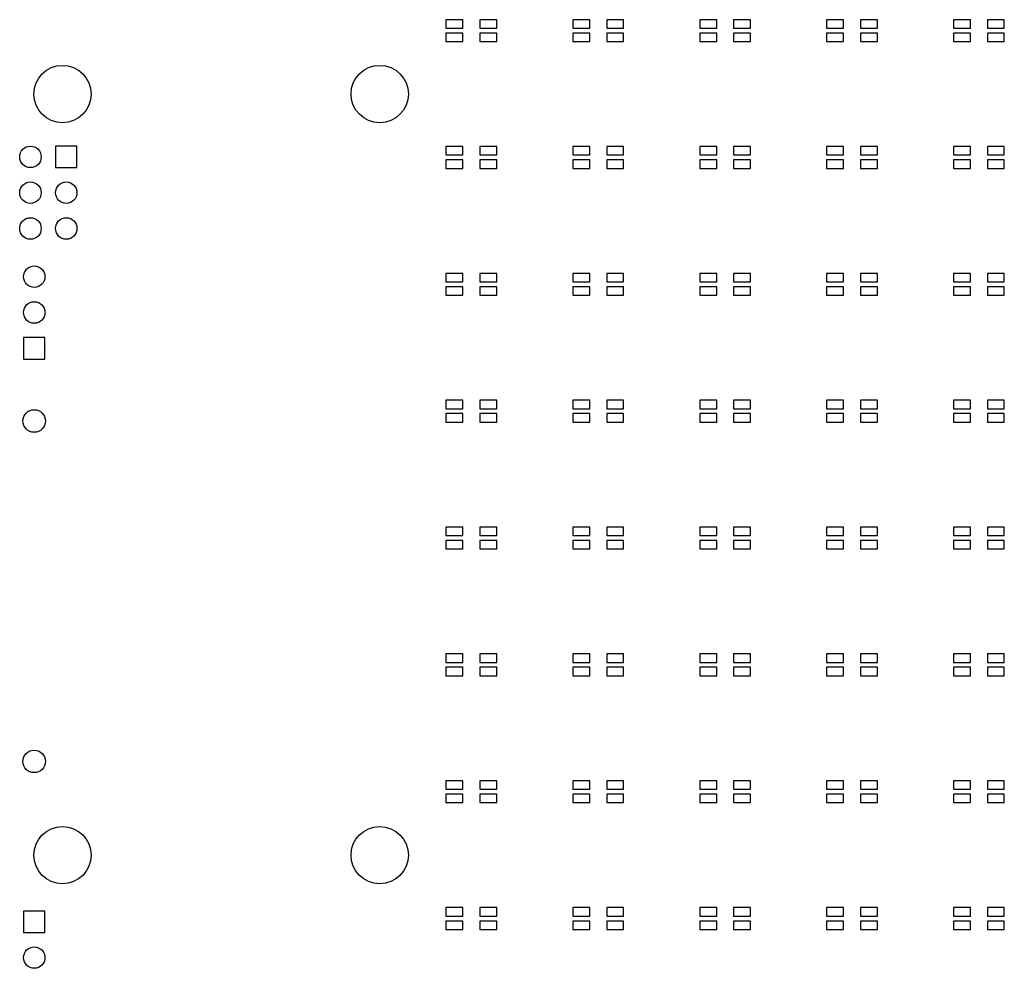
# Model space of a CAD drawing. Extents: x 68 to 209, y -167 to -99.
# Tile 1 of 2: x 68 to 138, y -167 to -99. Entities that reach past the tile are written whole.
import ezdxf

# ---------------------------------------------------------------- set-up
doc = ezdxf.new("R2010")
doc.units = 0
doc.header["$MEASUREMENT"] = 0
doc.layers.add('BLACK', color=250, linetype='CONTINUOUS')

msp = doc.modelspace()

# ---------------------------------------------------------------- linework, layer by layer
at = {"layer": 'BLACK'}
for p, q in [((98.2, -99.225), (98.2, -99.825)), ((99.4, -99.225), (98.2, -99.225)), ((98.2, -99.825), (99.4, -99.825)), ((99.4, -99.825), (99.4, -99.225)), ((100.6, -99.225), (100.6, -99.825)), ((101.8, -99.225), (100.6, -99.225)), ((100.6, -99.825), (101.8, -99.825)), ((101.8, -99.825), (101.8, -99.225)), ((107.2, -99.225), (107.2, -99.825)), ((108.4, -99.225), (107.2, -99.225)), ((107.2, -99.825), (108.4, -99.825)), ((108.4, -99.825), (108.4, -99.225)), ((109.6, -99.225), (109.6, -99.825)), ((110.8, -99.225), (109.6, -99.225)), ((109.6, -99.825), (110.8, -99.825)), ((110.8, -99.825), (110.8, -99.225)), ((116.2, -99.225), (116.2, -99.825)), ((117.4, -99.225), (116.2, -99.225)), ((116.2, -99.825), (117.4, -99.825)), ((117.4, -99.825), (117.4, -99.225)), ((118.6, -99.225), (118.6, -99.825)), ((119.8, -99.225), (118.6, -99.225)), ((118.6, -99.825), (119.8, -99.825)), ((119.8, -99.825), (119.8, -99.225)), ((125.2, -99.225), (125.2, -99.825)), ((126.4, -99.225), (125.2, -99.225)), ((125.2, -99.825), (126.4, -99.825)), ((126.4, -99.825), (126.4, -99.225)), ((127.6, -99.225), (127.6, -99.825)), ((128.8, -99.225), (127.6, -99.225)), ((127.6, -99.825), (128.8, -99.825)), ((128.8, -99.825), (128.8, -99.225)), ((134.2, -99.225), (134.2, -99.825)), ((135.4, -99.225), (134.2, -99.225)), ((134.2, -99.825), (135.4, -99.825)), ((135.4, -99.825), (135.4, -99.225)), ((136.6, -99.225), (136.6, -99.825)), ((137.8, -99.225), (136.6, -99.225)), ((136.6, -99.825), (137.8, -99.825)), ((137.8, -99.825), (137.8, -99.225)), ((98.2, -100.175), (98.2, -100.775)), ((99.4, -100.175), (98.2, -100.175)), ((99.4, -100.775), (99.4, -100.175)), ((100.6, -100.175), (100.6, -100.775)), ((101.8, -100.175), (100.6, -100.175)), ((101.8, -100.775), (101.8, -100.175)), ((107.2, -100.175), (107.2, -100.775)), ((108.4, -100.175), (107.2, -100.175)), ((108.4, -100.775), (108.4, -100.175)), ((109.6, -100.175), (109.6, -100.775)), ((110.8, -100.175), (109.6, -100.175)), ((110.8, -100.775), (110.8, -100.175)), ((116.2, -100.175), (116.2, -100.775)), ((117.4, -100.175), (116.2, -100.175)), ((117.4, -100.775), (117.4, -100.175)), ((118.6, -100.175), (118.6, -100.775)), ((119.8, -100.175), (118.6, -100.175)), ((119.8, -100.775), (119.8, -100.175)), ((125.2, -100.175), (125.2, -100.775)), ((126.4, -100.175), (125.2, -100.175)), ((126.4, -100.775), (126.4, -100.175)), ((127.6, -100.175), (127.6, -100.775)), ((128.8, -100.175), (127.6, -100.175)), ((128.8, -100.775), (128.8, -100.175)), ((134.2, -100.175), (134.2, -100.775)), ((135.4, -100.175), (134.2, -100.175)), ((135.4, -100.775), (135.4, -100.175)), ((136.6, -100.175), (136.6, -100.775)), ((137.8, -100.175), (136.6, -100.175)), ((137.8, -100.775), (137.8, -100.175)), ((98.2, -100.775), (99.4, -100.775)), ((100.6, -100.775), (101.8, -100.775)), ((107.2, -100.775), (108.4, -100.775)), ((109.6, -100.775), (110.8, -100.775)), ((116.2, -100.775), (117.4, -100.775)), ((118.6, -100.775), (119.8, -100.775)), ((125.2, -100.775), (126.4, -100.775)), ((127.6, -100.775), (128.8, -100.775)), ((134.2, -100.775), (135.4, -100.775)), ((136.6, -100.775), (137.8, -100.775)), ((72.032, -108.198), (70.508, -108.198)), ((70.508, -108.198), (70.508, -109.722)), ((72.032, -109.722), (72.032, -108.198)), ((98.2, -108.225), (98.2, -108.825)), ((99.4, -108.225), (98.2, -108.225)), ((99.4, -108.825), (99.4, -108.225)), ((100.6, -108.225), (100.6, -108.825)), ((101.8, -108.225), (100.6, -108.225)), ((101.8, -108.825), (101.8, -108.225)), ((107.2, -108.225), (107.2, -108.825)), ((108.4, -108.225), (107.2, -108.225)), ((108.4, -108.825), (108.4, -108.225)), ((109.6, -108.225), (109.6, -108.825)), ((110.8, -108.225), (109.6, -108.225)), ((110.8, -108.825), (110.8, -108.225)), ((116.2, -108.225), (116.2, -108.825)), ((117.4, -108.225), (116.2, -108.225)), ((117.4, -108.825), (117.4, -108.225)), ((118.6, -108.225), (118.6, -108.825)), ((119.8, -108.225), (118.6, -108.225)), ((119.8, -108.825), (119.8, -108.225)), ((125.2, -108.225), (125.2, -108.825)), ((126.4, -108.225), (125.2, -108.225)), ((126.4, -108.825), (126.4, -108.225)), ((127.6, -108.225), (127.6, -108.825)), ((128.8, -108.225), (127.6, -108.225)), ((128.8, -108.825), (128.8, -108.225)), ((134.2, -108.225), (134.2, -108.825)), ((135.4, -108.225), (134.2, -108.225)), ((135.4, -108.825), (135.4, -108.225)), ((136.6, -108.225), (136.6, -108.825)), ((137.8, -108.225), (136.6, -108.225)), ((137.8, -108.825), (137.8, -108.225)), ((98.2, -108.825), (99.4, -108.825)), ((100.6, -108.825), (101.8, -108.825)), ((107.2, -108.825), (108.4, -108.825)), ((109.6, -108.825), (110.8, -108.825)), ((116.2, -108.825), (117.4, -108.825)), ((118.6, -108.825), (119.8, -108.825)), ((125.2, -108.825), (126.4, -108.825)), ((127.6, -108.825), (128.8, -108.825)), ((134.2, -108.825), (135.4, -108.825)), ((136.6, -108.825), (137.8, -108.825)), ((98.2, -109.175), (98.2, -109.775)), ((99.4, -109.175), (98.2, -109.175)), ((99.4, -109.775), (99.4, -109.175)), ((100.6, -109.175), (100.6, -109.775)), ((101.8, -109.175), (100.6, -109.175)), ((101.8, -109.775), (101.8, -109.175)), ((107.2, -109.175), (107.2, -109.775)), ((108.4, -109.175), (107.2, -109.175)), ((108.4, -109.775), (108.4, -109.175)), ((109.6, -109.175), (109.6, -109.775)), ((110.8, -109.175), (109.6, -109.175)), ((110.8, -109.775), (110.8, -109.175)), ((116.2, -109.175), (116.2, -109.775)), ((117.4, -109.175), (116.2, -109.175)), ((117.4, -109.775), (117.4, -109.175)), ((118.6, -109.175), (118.6, -109.775)), ((119.8, -109.175), (118.6, -109.175)), ((119.8, -109.775), (119.8, -109.175)), ((125.2, -109.175), (125.2, -109.775)), ((126.4, -109.175), (125.2, -109.175)), ((126.4, -109.775), (126.4, -109.175)), ((127.6, -109.175), (127.6, -109.775)), ((128.8, -109.175), (127.6, -109.175)), ((128.8, -109.775), (128.8, -109.175)), ((134.2, -109.175), (134.2, -109.775)), ((135.4, -109.175), (134.2, -109.175)), ((135.4, -109.775), (135.4, -109.175)), ((136.6, -109.175), (136.6, -109.775)), ((137.8, -109.175), (136.6, -109.175)), ((137.8, -109.775), (137.8, -109.175)), ((70.508, -109.722), (72.032, -109.722)), ((98.2, -109.775), (99.4, -109.775)), ((100.6, -109.775), (101.8, -109.775)), ((107.2, -109.775), (108.4, -109.775)), ((109.6, -109.775), (110.8, -109.775)), ((116.2, -109.775), (117.4, -109.775)), ((118.6, -109.775), (119.8, -109.775)), ((125.2, -109.775), (126.4, -109.775)), ((127.6, -109.775), (128.8, -109.775)), ((134.2, -109.775), (135.4, -109.775)), ((136.6, -109.775), (137.8, -109.775)), ((98.2, -117.225), (98.2, -117.825)), ((99.4, -117.225), (98.2, -117.225)), ((99.4, -117.825), (99.4, -117.225)), ((100.6, -117.225), (100.6, -117.825)), ((101.8, -117.225), (100.6, -117.225)), ((101.8, -117.825), (101.8, -117.225)), ((107.2, -117.225), (107.2, -117.825)), ((108.4, -117.225), (107.2, -117.225)), ((108.4, -117.825), (108.4, -117.225)), ((109.6, -117.225), (109.6, -117.825)), ((110.8, -117.225), (109.6, -117.225)), ((110.8, -117.825), (110.8, -117.225)), ((116.2, -117.225), (116.2, -117.825)), ((117.4, -117.225), (116.2, -117.225)), ((117.4, -117.825), (117.4, -117.225)), ((118.6, -117.225), (118.6, -117.825)), ((119.8, -117.225), (118.6, -117.225)), ((119.8, -117.825), (119.8, -117.225)), ((125.2, -117.225), (125.2, -117.825)), ((126.4, -117.225), (125.2, -117.225)), ((126.4, -117.825), (126.4, -117.225)), ((127.6, -117.225), (127.6, -117.825)), ((128.8, -117.225), (127.6, -117.225)), ((128.8, -117.825), (128.8, -117.225)), ((134.2, -117.225), (134.2, -117.825)), ((135.4, -117.225), (134.2, -117.225)), ((135.4, -117.825), (135.4, -117.225)), ((136.6, -117.225), (136.6, -117.825)), ((137.8, -117.225), (136.6, -117.225)), ((137.8, -117.825), (137.8, -117.225)), ((98.2, -117.825), (99.4, -117.825)), ((100.6, -117.825), (101.8, -117.825)), ((107.2, -117.825), (108.4, -117.825)), ((109.6, -117.825), (110.8, -117.825)), ((116.2, -117.825), (117.4, -117.825)), ((118.6, -117.825), (119.8, -117.825)), ((125.2, -117.825), (126.4, -117.825)), ((127.6, -117.825), (128.8, -117.825)), ((134.2, -117.825), (135.4, -117.825)), ((136.6, -117.825), (137.8, -117.825)), ((98.2, -118.175), (98.2, -118.775)), ((99.4, -118.175), (98.2, -118.175)), ((99.4, -118.775), (99.4, -118.175)), ((100.6, -118.175), (100.6, -118.775)), ((101.8, -118.175), (100.6, -118.175)), ((101.8, -118.775), (101.8, -118.175)), ((107.2, -118.175), (107.2, -118.775)), ((108.4, -118.175), (107.2, -118.175)), ((108.4, -118.775), (108.4, -118.175)), ((109.6, -118.175), (109.6, -118.775)), ((110.8, -118.175), (109.6, -118.175)), ((110.8, -118.775), (110.8, -118.175)), ((116.2, -118.175), (116.2, -118.775)), ((117.4, -118.175), (116.2, -118.175)), ((117.4, -118.775), (117.4, -118.175)), ((118.6, -118.175), (118.6, -118.775)), ((119.8, -118.175), (118.6, -118.175)), ((119.8, -118.775), (119.8, -118.175)), ((125.2, -118.175), (125.2, -118.775)), ((126.4, -118.175), (125.2, -118.175)), ((126.4, -118.775), (126.4, -118.175)), ((127.6, -118.175), (127.6, -118.775)), ((128.8, -118.175), (127.6, -118.175)), ((128.8, -118.775), (128.8, -118.175)), ((134.2, -118.175), (134.2, -118.775)), ((135.4, -118.175), (134.2, -118.175)), ((135.4, -118.775), (135.4, -118.175)), ((136.6, -118.175), (136.6, -118.775)), ((137.8, -118.175), (136.6, -118.175)), ((137.8, -118.775), (137.8, -118.175)), ((98.2, -118.775), (99.4, -118.775)), ((100.6, -118.775), (101.8, -118.775)), ((107.2, -118.775), (108.4, -118.775)), ((109.6, -118.775), (110.8, -118.775)), ((116.2, -118.775), (117.4, -118.775)), ((118.6, -118.775), (119.8, -118.775)), ((125.2, -118.775), (126.4, -118.775)), ((127.6, -118.775), (128.8, -118.775)), ((134.2, -118.775), (135.4, -118.775)), ((136.6, -118.775), (137.8, -118.775)), ((69.762, -121.778), (68.238, -121.778)), ((68.238, -121.778), (68.238, -123.302)), ((69.762, -123.302), (69.762, -121.778)), ((68.238, -123.302), (69.762, -123.302)), ((98.2, -126.225), (98.2, -126.825)), ((99.4, -126.225), (98.2, -126.225)), ((99.4, -126.825), (99.4, -126.225)), ((100.6, -126.225), (100.6, -126.825)), ((101.8, -126.225), (100.6, -126.225)), ((101.8, -126.825), (101.8, -126.225)), ((107.2, -126.225), (107.2, -126.825)), ((108.4, -126.225), (107.2, -126.225)), ((108.4, -126.825), (108.4, -126.225)), ((109.6, -126.225), (109.6, -126.825)), ((110.8, -126.225), (109.6, -126.225)), ((110.8, -126.825), (110.8, -126.225)), ((116.2, -126.225), (116.2, -126.825)), ((117.4, -126.225), (116.2, -126.225)), ((117.4, -126.825), (117.4, -126.225)), ((118.6, -126.225), (118.6, -126.825)), ((119.8, -126.225), (118.6, -126.225)), ((119.8, -126.825), (119.8, -126.225)), ((125.2, -126.225), (125.2, -126.825)), ((126.4, -126.225), (125.2, -126.225)), ((126.4, -126.825), (126.4, -126.225)), ((127.6, -126.225), (127.6, -126.825)), ((128.8, -126.225), (127.6, -126.225)), ((128.8, -126.825), (128.8, -126.225)), ((134.2, -126.225), (134.2, -126.825)), ((135.4, -126.225), (134.2, -126.225)), ((135.4, -126.825), (135.4, -126.225)), ((136.6, -126.225), (136.6, -126.825)), ((137.8, -126.225), (136.6, -126.225)), ((137.8, -126.825), (137.8, -126.225)), ((98.2, -126.825), (99.4, -126.825)), ((100.6, -126.825), (101.8, -126.825)), ((107.2, -126.825), (108.4, -126.825)), ((109.6, -126.825), (110.8, -126.825)), ((116.2, -126.825), (117.4, -126.825)), ((118.6, -126.825), (119.8, -126.825)), ((125.2, -126.825), (126.4, -126.825)), ((127.6, -126.825), (128.8, -126.825)), ((134.2, -126.825), (135.4, -126.825)), ((136.6, -126.825), (137.8, -126.825)), ((98.2, -127.175), (98.2, -127.775)), ((99.4, -127.175), (98.2, -127.175)), ((98.2, -127.775), (99.4, -127.775)), ((99.4, -127.775), (99.4, -127.175)), ((100.6, -127.175), (100.6, -127.775)), ((101.8, -127.175), (100.6, -127.175)), ((100.6, -127.775), (101.8, -127.775)), ((101.8, -127.775), (101.8, -127.175)), ((107.2, -127.175), (107.2, -127.775)), ((108.4, -127.175), (107.2, -127.175)), ((107.2, -127.775), (108.4, -127.775)), ((108.4, -127.775), (108.4, -127.175)), ((109.6, -127.175), (109.6, -127.775)), ((110.8, -127.175), (109.6, -127.175)), ((109.6, -127.775), (110.8, -127.775)), ((110.8, -127.775), (110.8, -127.175)), ((116.2, -127.175), (116.2, -127.775)), ((117.4, -127.175), (116.2, -127.175)), ((116.2, -127.775), (117.4, -127.775)), ((117.4, -127.775), (117.4, -127.175)), ((118.6, -127.175), (118.6, -127.775)), ((119.8, -127.175), (118.6, -127.175)), ((118.6, -127.775), (119.8, -127.775)), ((119.8, -127.775), (119.8, -127.175)), ((125.2, -127.175), (125.2, -127.775)), ((126.4, -127.175), (125.2, -127.175)), ((125.2, -127.775), (126.4, -127.775)), ((126.4, -127.775), (126.4, -127.175)), ((127.6, -127.175), (127.6, -127.775)), ((128.8, -127.175), (127.6, -127.175)), ((127.6, -127.775), (128.8, -127.775)), ((128.8, -127.775), (128.8, -127.175)), ((134.2, -127.175), (134.2, -127.775)), ((135.4, -127.175), (134.2, -127.175)), ((134.2, -127.775), (135.4, -127.775)), ((135.4, -127.775), (135.4, -127.175)), ((136.6, -127.175), (136.6, -127.775)), ((137.8, -127.175), (136.6, -127.175)), ((136.6, -127.775), (137.8, -127.775)), ((137.8, -127.775), (137.8, -127.175)), ((98.2, -135.225), (98.2, -135.825)), ((99.4, -135.225), (98.2, -135.225)), ((99.4, -135.825), (99.4, -135.225)), ((100.6, -135.225), (100.6, -135.825)), ((101.8, -135.225), (100.6, -135.225)), ((101.8, -135.825), (101.8, -135.225)), ((107.2, -135.225), (107.2, -135.825)), ((108.4, -135.225), (107.2, -135.225)), ((108.4, -135.825), (108.4, -135.225)), ((109.6, -135.225), (109.6, -135.825)), ((110.8, -135.225), (109.6, -135.225)), ((110.8, -135.825), (110.8, -135.225)), ((116.2, -135.225), (116.2, -135.825)), ((117.4, -135.225), (116.2, -135.225)), ((117.4, -135.825), (117.4, -135.225)), ((118.6, -135.225), (118.6, -135.825)), ((119.8, -135.225), (118.6, -135.225)), ((119.8, -135.825), (119.8, -135.225)), ((125.2, -135.225), (125.2, -135.825)), ((126.4, -135.225), (125.2, -135.225)), ((126.4, -135.825), (126.4, -135.225)), ((127.6, -135.225), (127.6, -135.825)), ((128.8, -135.225), (127.6, -135.225)), ((128.8, -135.825), (128.8, -135.225)), ((134.2, -135.225), (134.2, -135.825)), ((135.4, -135.225), (134.2, -135.225)), ((135.4, -135.825), (135.4, -135.225)), ((136.6, -135.225), (136.6, -135.825)), ((137.8, -135.225), (136.6, -135.225)), ((137.8, -135.825), (137.8, -135.225)), ((98.2, -135.825), (99.4, -135.825)), ((100.6, -135.825), (101.8, -135.825)), ((107.2, -135.825), (108.4, -135.825)), ((109.6, -135.825), (110.8, -135.825)), ((116.2, -135.825), (117.4, -135.825)), ((118.6, -135.825), (119.8, -135.825)), ((125.2, -135.825), (126.4, -135.825)), ((127.6, -135.825), (128.8, -135.825)), ((134.2, -135.825), (135.4, -135.825)), ((136.6, -135.825), (137.8, -135.825)), ((98.2, -136.175), (98.2, -136.775)), ((99.4, -136.175), (98.2, -136.175)), ((98.2, -136.775), (99.4, -136.775)), ((99.4, -136.775), (99.4, -136.175)), ((100.6, -136.175), (100.6, -136.775)), ((101.8, -136.175), (100.6, -136.175)), ((100.6, -136.775), (101.8, -136.775)), ((101.8, -136.775), (101.8, -136.175)), ((107.2, -136.175), (107.2, -136.775)), ((108.4, -136.175), (107.2, -136.175)), ((107.2, -136.775), (108.4, -136.775)), ((108.4, -136.775), (108.4, -136.175)), ((109.6, -136.175), (109.6, -136.775)), ((110.8, -136.175), (109.6, -136.175)), ((109.6, -136.775), (110.8, -136.775)), ((110.8, -136.775), (110.8, -136.175)), ((116.2, -136.175), (116.2, -136.775)), ((117.4, -136.175), (116.2, -136.175)), ((116.2, -136.775), (117.4, -136.775)), ((117.4, -136.775), (117.4, -136.175)), ((118.6, -136.175), (118.6, -136.775)), ((119.8, -136.175), (118.6, -136.175)), ((118.6, -136.775), (119.8, -136.775)), ((119.8, -136.775), (119.8, -136.175)), ((125.2, -136.175), (125.2, -136.775)), ((126.4, -136.175), (125.2, -136.175)), ((125.2, -136.775), (126.4, -136.775)), ((126.4, -136.775), (126.4, -136.175)), ((127.6, -136.175), (127.6, -136.775)), ((128.8, -136.175), (127.6, -136.175)), ((127.6, -136.775), (128.8, -136.775)), ((128.8, -136.775), (128.8, -136.175)), ((134.2, -136.175), (134.2, -136.775)), ((135.4, -136.175), (134.2, -136.175)), ((134.2, -136.775), (135.4, -136.775)), ((135.4, -136.775), (135.4, -136.175)), ((136.6, -136.175), (136.6, -136.775)), ((137.8, -136.175), (136.6, -136.175)), ((136.6, -136.775), (137.8, -136.775)), ((137.8, -136.775), (137.8, -136.175)), ((98.2, -144.225), (98.2, -144.825)), ((99.4, -144.225), (98.2, -144.225)), ((99.4, -144.825), (99.4, -144.225)), ((100.6, -144.225), (100.6, -144.825)), ((101.8, -144.225), (100.6, -144.225)), ((101.8, -144.825), (101.8, -144.225)), ((107.2, -144.225), (107.2, -144.825)), ((108.4, -144.225), (107.2, -144.225)), ((108.4, -144.825), (108.4, -144.225)), ((109.6, -144.225), (109.6, -144.825)), ((110.8, -144.225), (109.6, -144.225)), ((110.8, -144.825), (110.8, -144.225)), ((116.2, -144.225), (116.2, -144.825)), ((117.4, -144.225), (116.2, -144.225)), ((117.4, -144.825), (117.4, -144.225)), ((118.6, -144.225), (118.6, -144.825)), ((119.8, -144.225), (118.6, -144.225)), ((119.8, -144.825), (119.8, -144.225)), ((125.2, -144.225), (125.2, -144.825)), ((126.4, -144.225), (125.2, -144.225)), ((126.4, -144.825), (126.4, -144.225)), ((127.6, -144.225), (127.6, -144.825)), ((128.8, -144.225), (127.6, -144.225)), ((128.8, -144.825), (128.8, -144.225)), ((134.2, -144.225), (134.2, -144.825)), ((135.4, -144.225), (134.2, -144.225)), ((135.4, -144.825), (135.4, -144.225)), ((136.6, -144.225), (136.6, -144.825)), ((137.8, -144.225), (136.6, -144.225)), ((137.8, -144.825), (137.8, -144.225)), ((98.2, -144.825), (99.4, -144.825)), ((98.2, -145.175), (98.2, -145.775)), ((99.4, -145.175), (98.2, -145.175)), ((99.4, -145.775), (99.4, -145.175)), ((100.6, -144.825), (101.8, -144.825)), ((100.6, -145.175), (100.6, -145.775)), ((101.8, -145.175), (100.6, -145.175)), ((101.8, -145.775), (101.8, -145.175)), ((107.2, -144.825), (108.4, -144.825)), ((107.2, -145.175), (107.2, -145.775)), ((108.4, -145.175), (107.2, -145.175)), ((108.4, -145.775), (108.4, -145.175)), ((109.6, -144.825), (110.8, -144.825)), ((109.6, -145.175), (109.6, -145.775)), ((110.8, -145.175), (109.6, -145.175)), ((110.8, -145.775), (110.8, -145.175)), ((116.2, -144.825), (117.4, -144.825)), ((116.2, -145.175), (116.2, -145.775)), ((117.4, -145.175), (116.2, -145.175)), ((117.4, -145.775), (117.4, -145.175)), ((118.6, -144.825), (119.8, -144.825)), ((118.6, -145.175), (118.6, -145.775)), ((119.8, -145.175), (118.6, -145.175)), ((119.8, -145.775), (119.8, -145.175)), ((125.2, -144.825), (126.4, -144.825)), ((125.2, -145.175), (125.2, -145.775)), ((126.4, -145.175), (125.2, -145.175)), ((126.4, -145.775), (126.4, -145.175)), ((127.6, -144.825), (128.8, -144.825)), ((127.6, -145.175), (127.6, -145.775)), ((128.8, -145.175), (127.6, -145.175)), ((128.8, -145.775), (128.8, -145.175)), ((134.2, -144.825), (135.4, -144.825)), ((134.2, -145.175), (134.2, -145.775)), ((135.4, -145.175), (134.2, -145.175)), ((135.4, -145.775), (135.4, -145.175)), ((136.6, -144.825), (137.8, -144.825)), ((136.6, -145.175), (136.6, -145.775)), ((137.8, -145.175), (136.6, -145.175)), ((137.8, -145.775), (137.8, -145.175)), ((98.2, -145.775), (99.4, -145.775)), ((100.6, -145.775), (101.8, -145.775)), ((107.2, -145.775), (108.4, -145.775)), ((109.6, -145.775), (110.8, -145.775)), ((116.2, -145.775), (117.4, -145.775)), ((118.6, -145.775), (119.8, -145.775)), ((125.2, -145.775), (126.4, -145.775)), ((127.6, -145.775), (128.8, -145.775)), ((134.2, -145.775), (135.4, -145.775)), ((136.6, -145.775), (137.8, -145.775)), ((98.2, -153.225), (98.2, -153.825)), ((99.4, -153.225), (98.2, -153.225)), ((99.4, -153.825), (99.4, -153.225)), ((100.6, -153.225), (100.6, -153.825)), ((101.8, -153.225), (100.6, -153.225)), ((101.8, -153.825), (101.8, -153.225)), ((107.2, -153.225), (107.2, -153.825)), ((108.4, -153.225), (107.2, -153.225)), ((108.4, -153.825), (108.4, -153.225)), ((109.6, -153.225), (109.6, -153.825)), ((110.8, -153.225), (109.6, -153.225)), ((110.8, -153.825), (110.8, -153.225)), ((116.2, -153.225), (116.2, -153.825)), ((117.4, -153.225), (116.2, -153.225)), ((117.4, -153.825), (117.4, -153.225)), ((118.6, -153.225), (118.6, -153.825)), ((119.8, -153.225), (118.6, -153.225)), ((119.8, -153.825), (119.8, -153.225)), ((125.2, -153.225), (125.2, -153.825)), ((126.4, -153.225), (125.2, -153.225)), ((126.4, -153.825), (126.4, -153.225)), ((127.6, -153.225), (127.6, -153.825)), ((128.8, -153.225), (127.6, -153.225)), ((128.8, -153.825), (128.8, -153.225)), ((134.2, -153.225), (134.2, -153.825)), ((135.4, -153.225), (134.2, -153.225)), ((135.4, -153.825), (135.4, -153.225)), ((136.6, -153.225), (136.6, -153.825)), ((137.8, -153.225), (136.6, -153.225)), ((137.8, -153.825), (137.8, -153.225)), ((98.2, -153.825), (99.4, -153.825)), ((98.2, -154.175), (98.2, -154.775)), ((99.4, -154.175), (98.2, -154.175)), ((99.4, -154.775), (99.4, -154.175)), ((100.6, -153.825), (101.8, -153.825)), ((100.6, -154.175), (100.6, -154.775)), ((101.8, -154.175), (100.6, -154.175)), ((101.8, -154.775), (101.8, -154.175)), ((107.2, -153.825), (108.4, -153.825)), ((107.2, -154.175), (107.2, -154.775)), ((108.4, -154.175), (107.2, -154.175)), ((108.4, -154.775), (108.4, -154.175)), ((109.6, -153.825), (110.8, -153.825)), ((109.6, -154.175), (109.6, -154.775)), ((110.8, -154.175), (109.6, -154.175)), ((110.8, -154.775), (110.8, -154.175)), ((116.2, -153.825), (117.4, -153.825)), ((116.2, -154.175), (116.2, -154.775)), ((117.4, -154.175), (116.2, -154.175)), ((117.4, -154.775), (117.4, -154.175)), ((118.6, -153.825), (119.8, -153.825)), ((118.6, -154.175), (118.6, -154.775)), ((119.8, -154.175), (118.6, -154.175)), ((119.8, -154.775), (119.8, -154.175)), ((125.2, -153.825), (126.4, -153.825)), ((125.2, -154.175), (125.2, -154.775)), ((126.4, -154.175), (125.2, -154.175)), ((126.4, -154.775), (126.4, -154.175)), ((127.6, -153.825), (128.8, -153.825)), ((127.6, -154.175), (127.6, -154.775)), ((128.8, -154.175), (127.6, -154.175)), ((128.8, -154.775), (128.8, -154.175)), ((134.2, -153.825), (135.4, -153.825)), ((134.2, -154.175), (134.2, -154.775)), ((135.4, -154.175), (134.2, -154.175)), ((135.4, -154.775), (135.4, -154.175)), ((136.6, -153.825), (137.8, -153.825)), ((136.6, -154.175), (136.6, -154.775)), ((137.8, -154.175), (136.6, -154.175)), ((137.8, -154.775), (137.8, -154.175)), ((98.2, -154.775), (99.4, -154.775)), ((100.6, -154.775), (101.8, -154.775)), ((107.2, -154.775), (108.4, -154.775)), ((109.6, -154.775), (110.8, -154.775)), ((116.2, -154.775), (117.4, -154.775)), ((118.6, -154.775), (119.8, -154.775)), ((125.2, -154.775), (126.4, -154.775)), ((127.6, -154.775), (128.8, -154.775)), ((134.2, -154.775), (135.4, -154.775)), ((136.6, -154.775), (137.8, -154.775)), ((69.762, -162.468), (68.238, -162.468)), ((68.238, -162.468), (68.238, -163.992)), ((69.762, -163.992), (69.762, -162.468)), ((98.2, -162.225), (98.2, -162.825)), ((99.4, -162.225), (98.2, -162.225)), ((99.4, -162.825), (99.4, -162.225)), ((100.6, -162.225), (100.6, -162.825)), ((101.8, -162.225), (100.6, -162.225)), ((101.8, -162.825), (101.8, -162.225)), ((107.2, -162.225), (107.2, -162.825)), ((108.4, -162.225), (107.2, -162.225)), ((108.4, -162.825), (108.4, -162.225)), ((109.6, -162.225), (109.6, -162.825)), ((110.8, -162.225), (109.6, -162.225)), ((110.8, -162.825), (110.8, -162.225)), ((116.2, -162.225), (116.2, -162.825)), ((117.4, -162.225), (116.2, -162.225)), ((117.4, -162.825), (117.4, -162.225)), ((118.6, -162.225), (118.6, -162.825)), ((119.8, -162.225), (118.6, -162.225)), ((119.8, -162.825), (119.8, -162.225)), ((125.2, -162.225), (125.2, -162.825)), ((126.4, -162.225), (125.2, -162.225)), ((126.4, -162.825), (126.4, -162.225)), ((127.6, -162.225), (127.6, -162.825)), ((128.8, -162.225), (127.6, -162.225)), ((128.8, -162.825), (128.8, -162.225)), ((134.2, -162.225), (134.2, -162.825)), ((135.4, -162.225), (134.2, -162.225)), ((135.4, -162.825), (135.4, -162.225)), ((136.6, -162.225), (136.6, -162.825)), ((137.8, -162.225), (136.6, -162.225)), ((137.8, -162.825), (137.8, -162.225)), ((98.2, -162.825), (99.4, -162.825)), ((98.2, -163.175), (98.2, -163.775)), ((99.4, -163.175), (98.2, -163.175)), ((99.4, -163.775), (99.4, -163.175)), ((100.6, -162.825), (101.8, -162.825)), ((100.6, -163.175), (100.6, -163.775)), ((101.8, -163.175), (100.6, -163.175)), ((101.8, -163.775), (101.8, -163.175)), ((107.2, -162.825), (108.4, -162.825)), ((107.2, -163.175), (107.2, -163.775)), ((108.4, -163.175), (107.2, -163.175)), ((108.4, -163.775), (108.4, -163.175)), ((109.6, -162.825), (110.8, -162.825)), ((109.6, -163.175), (109.6, -163.775)), ((110.8, -163.175), (109.6, -163.175)), ((110.8, -163.775), (110.8, -163.175)), ((116.2, -162.825), (117.4, -162.825)), ((116.2, -163.175), (116.2, -163.775)), ((117.4, -163.175), (116.2, -163.175)), ((117.4, -163.775), (117.4, -163.175)), ((118.6, -162.825), (119.8, -162.825)), ((118.6, -163.175), (118.6, -163.775)), ((119.8, -163.175), (118.6, -163.175)), ((119.8, -163.775), (119.8, -163.175)), ((125.2, -162.825), (126.4, -162.825)), ((125.2, -163.175), (125.2, -163.775)), ((126.4, -163.175), (125.2, -163.175)), ((126.4, -163.775), (126.4, -163.175)), ((127.6, -162.825), (128.8, -162.825)), ((127.6, -163.175), (127.6, -163.775)), ((128.8, -163.175), (127.6, -163.175)), ((128.8, -163.775), (128.8, -163.175)), ((134.2, -162.825), (135.4, -162.825)), ((134.2, -163.175), (134.2, -163.775)), ((135.4, -163.175), (134.2, -163.175)), ((135.4, -163.775), (135.4, -163.175)), ((136.6, -162.825), (137.8, -162.825)), ((136.6, -163.175), (136.6, -163.775)), ((137.8, -163.175), (136.6, -163.175)), ((137.8, -163.775), (137.8, -163.175)), ((68.238, -163.992), (69.762, -163.992)), ((98.2, -163.775), (99.4, -163.775)), ((100.6, -163.775), (101.8, -163.775)), ((107.2, -163.775), (108.4, -163.775)), ((109.6, -163.775), (110.8, -163.775)), ((116.2, -163.775), (117.4, -163.775)), ((118.6, -163.775), (119.8, -163.775)), ((125.2, -163.775), (126.4, -163.775)), ((127.6, -163.775), (128.8, -163.775)), ((134.2, -163.775), (135.4, -163.775)), ((136.6, -163.775), (137.8, -163.775))]:
    msp.add_line(p, q, dxfattribs=at)
for centre, radius in [((71, -104.5), 2.032), ((93.5, -104.5), 2.032), ((68.73, -108.96), 0.762), ((68.73, -111.5), 0.762), ((71.27, -111.5), 0.762), ((68.73, -114.04), 0.762), ((71.27, -114.04), 0.762), ((69, -117.46), 0.762), ((69, -120), 0.762), ((69, -127.7), 0.8), ((69, -151.85), 0.8), ((71, -158.5), 2.032), ((93.5, -158.5), 2.032), ((69, -165.77), 0.762)]:
    msp.add_circle(centre, radius, dxfattribs=at)

doc.saveas('drawing.dxf')
